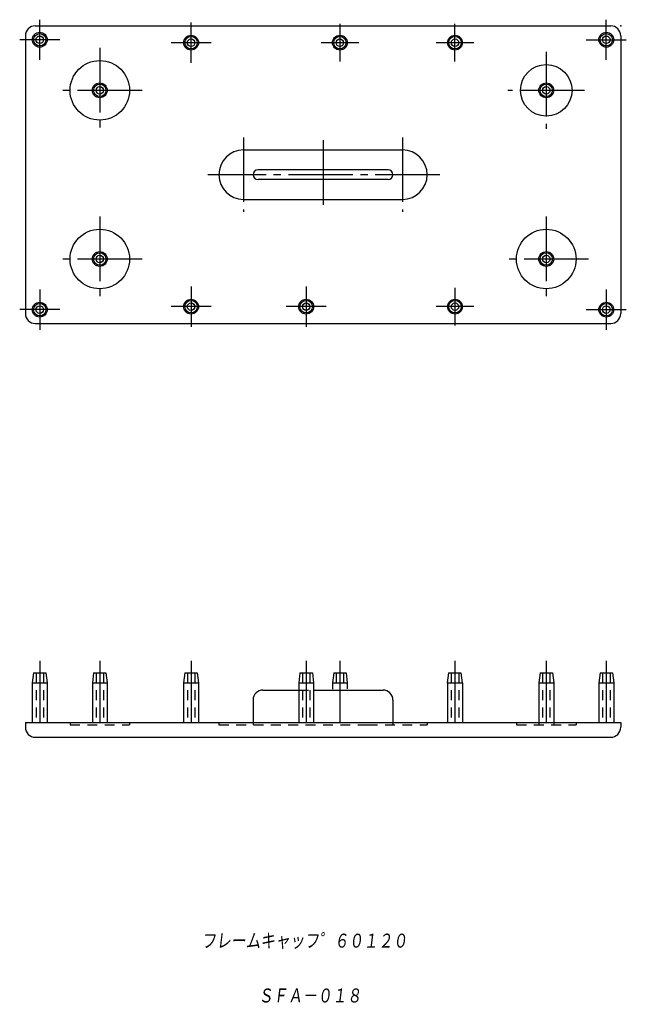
# Model space of a CAD drawing. Extents: x 39 to 161, y -140 to 58.
import ezdxf

# ---------------------------------------------------------------- set-up
doc = ezdxf.new("R2010")
doc.units = 0
doc.linetypes.add('CENTER', pattern=[17.5, 13, -1.5, 1.5, -1.5])
doc.linetypes.add('DASHED', pattern=[3.5, 2, -1.5])
doc.layers.get('0').update_dxf_attribs({"linetype": 'CONTINUOUS'})
doc.styles.get("Standard").update_dxf_attribs({"font": 'txt', "bigfont": 'BIGFONT'})

msp = doc.modelspace()

# ---------------------------------------------------------------- linework, layer by layer
at = {"color": 7, "linetype": 'CENTER'}
for p, q in [((42.95, 50.31), (42.95, 58.39)), ((73.45, 49.71), (73.45, 57.79)), ((157.15, 50.31), (157.15, 58.39)), ((103.45, 57.54), (103.45, 49.96)), ((126.65, 49.96), (126.65, 57.54)), ((46.99, 54.35), (38.91, 54.35)), ((77.49, 53.75), (69.41, 53.75)), ((107.24, 53.75), (99.66, 53.75)), ((130.44, 53.75), (122.86, 53.75)), ((153.11, 54.35), (161.19, 54.35)), ((55.05, 52.69), (55.05, 35.61)), ((145.05, 51.88), (145.05, 36.42)), ((63.59, 44.15), (46.51, 44.15)), ((152.77, 44.15), (137.32, 44.15)), ((84.05, 34.65), (84.05, 19.65)), ((100.05, 34.09), (100.05, 20.43)), ((116.05, 34.65), (116.05, 19.65)), ((123.58, 27.15), (76.86, 27.15)), ((55.05, 18.69), (55.05, 1.61)), ((145.05, 18.69), (145.05, 1.61)), ((63.59, 10.15), (46.51, 10.15)), ((153.59, 10.15), (136.51, 10.15)), ((42.95, 3.99), (42.95, -4.09)), ((73.45, 4.59), (73.45, -3.49)), ((96.65, 4.59), (96.65, -3.49)), ((126.65, 4.34), (126.65, -3.24)), ((157.15, 3.99), (157.15, -4.09)), ((77.49, 0.55), (69.41, 0.55)), ((100.69, 0.55), (92.61, 0.55)), ((130.44, 0.55), (122.86, 0.55)), ((46.99, -0.05), (38.91, -0.05)), ((153.11, -0.05), (161.19, -0.05)), ((42.95, -70.82), (42.95, -83.24)), ((55.05, -70.82), (55.05, -83.24)), ((73.45, -70.82), (73.45, -83.24)), ((96.65, -70.82), (96.65, -83.24)), ((103.45, -70.82), (103.45, -83.24)), ((126.65, -70.82), (126.65, -83.24)), ((145.05, -70.82), (145.05, -83.24)), ((157.15, -70.82), (157.15, -83.24))]:
    msp.add_line(p, q, dxfattribs=at)
at = {"color": 7, "linetype": 'CONTINUOUS'}
for p, q in [((42.05, 57.15), (158.05, 57.15)), ((40.05, 55.15), (40.05, -0.85)), ((160.05, 55.15), (160.05, -0.85)), ((84.05, 32.15), (116.05, 32.15)), ((113.15, 28.15), (86.95, 28.15)), ((113.15, 26.15), (86.95, 26.15)), ((84.05, 22.15), (116.05, 22.15)), ((42.05, -2.85), (158.05, -2.85)), ((41.7, -73.24), (41.45, -75.24)), ((41.7, -73.24), (44.2, -73.24)), ((44.2, -73.24), (44.45, -75.24)), ((53.8, -73.24), (53.55, -75.24)), ((53.8, -73.24), (56.3, -73.24)), ((56.3, -73.24), (56.55, -75.24)), ((72.2, -73.24), (71.95, -75.24)), ((72.2, -73.24), (74.7, -73.24)), ((74.7, -73.24), (74.95, -75.24)), ((95.4, -73.24), (95.15, -75.24)), ((95.4, -73.24), (97.9, -73.24)), ((97.9, -73.24), (98.15, -75.24)), ((102.2, -73.24), (101.95, -75.24)), ((102.2, -73.24), (104.7, -73.24)), ((104.7, -73.24), (104.95, -75.24)), ((125.35, -73.24), (125.1, -75.24)), ((125.35, -73.24), (127.85, -73.24)), ((127.85, -73.24), (128.1, -75.24)), ((143.8, -73.24), (143.55, -75.24)), ((143.8, -73.24), (146.3, -73.24)), ((146.3, -73.24), (146.55, -75.24)), ((155.9, -73.24), (155.65, -75.24)), ((155.9, -73.24), (158.4, -73.24)), ((158.4, -73.24), (158.65, -75.24)), ((41.45, -75.24), (41.45, -83.24)), ((41.45, -75.24), (44.45, -75.24)), ((44.45, -75.24), (44.45, -83.24)), ((53.55, -75.24), (53.55, -83.24)), ((53.55, -75.24), (56.55, -75.24)), ((56.55, -75.24), (56.55, -83.24)), ((71.95, -75.24), (71.95, -83.24)), ((71.95, -75.24), (74.95, -75.24)), ((74.95, -75.24), (74.95, -83.24)), ((95.15, -75.24), (95.15, -83.24)), ((95.15, -75.24), (98.15, -75.24)), ((98.15, -75.24), (98.15, -83.24)), ((101.95, -75.24), (101.95, -76.54)), ((101.95, -75.24), (104.95, -75.24)), ((104.95, -75.24), (104.95, -76.49)), ((125.1, -75.24), (128.1, -75.24)), ((125.15, -75.24), (125.15, -83.24)), ((128.15, -75.24), (128.15, -83.24)), ((143.55, -75.24), (143.55, -83.24)), ((143.55, -75.24), (146.55, -75.24)), ((146.55, -75.24), (146.55, -83.24)), ((155.65, -75.24), (158.65, -75.24)), ((155.65, -75.24), (155.65, -83.24)), ((158.65, -75.24), (158.65, -83.24)), ((87.95, -76.74), (95.15, -76.74)), ((98.15, -76.74), (101.95, -76.74)), ((101.73, -76.74), (104.95, -76.74)), ((104.95, -76.74), (112.15, -76.74)), ((85.95, -78.74), (85.95, -83.74)), ((114.15, -78.74), (114.15, -83.74)), ((40.05, -83.24), (160.05, -83.24)), ((40.05, -83.24), (40.05, -84.24)), ((49.05, -83.24), (49.05, -83.74)), ((121.05, -83.24), (121.05, -83.74)), ((160.05, -83.24), (160.05, -84.24)), ((42.05, -86.24), (158.05, -86.24))]:
    msp.add_line(p, q, dxfattribs=at)
at = {"color": 7, "linetype": 'DASHED'}
for p, q in [((42.2, -73.24), (42.2, -83.24)), ((43.7, -73.24), (43.7, -83.24)), ((54.3, -73.24), (54.3, -83.24)), ((55.8, -73.24), (55.8, -83.24)), ((72.7, -73.24), (72.7, -83.24)), ((74.2, -73.24), (74.2, -83.24)), ((95.9, -73.24), (95.9, -83.24)), ((97.4, -73.24), (97.4, -83.24)), ((102.7, -73.24), (102.7, -76.59)), ((104.2, -73.24), (104.2, -76.49)), ((125.9, -73.24), (125.9, -83.24)), ((127.4, -73.24), (127.4, -83.24)), ((144.3, -73.24), (144.3, -83.74)), ((145.8, -73.24), (145.8, -83.74)), ((156.4, -73.24), (156.4, -83.24)), ((157.9, -73.24), (157.9, -83.24)), ((95.15, -76.74), (98.15, -76.74)), ((61.05, -83.24), (61.05, -83.74)), ((79.05, -83.24), (79.05, -83.74)), ((139.05, -83.24), (139.05, -83.74)), ((143.55, -83.24), (143.55, -83.74)), ((146.55, -83.24), (146.55, -83.74)), ((151.05, -83.24), (151.05, -83.74)), ((49.05, -83.74), (61.05, -83.74)), ((79.05, -83.74), (109.05, -83.74)), ((109.05, -83.74), (121.05, -83.74)), ((139.05, -83.74), (151.05, -83.74))]:
    msp.add_line(p, q, dxfattribs=at)
at = {"color": 7, "linetype": 'CONTINUOUS'}
for centre, radius in [((42.95, 54.35), 1.5), ((42.95, 54.35), 1.25), ((157.15, 54.35), 1.5), ((157.15, 54.35), 1.25), ((42.95, 54.35), 0.75), ((73.45, 53.75), 1.5), ((73.45, 53.75), 1.25), ((73.45, 53.75), 0.75), ((103.45, 53.75), 1.5), ((103.45, 53.75), 1.25), ((103.45, 53.75), 0.75), ((126.65, 53.75), 1.5), ((126.65, 53.75), 1.25), ((126.65, 53.75), 0.75), ((157.15, 54.35), 0.75), ((55.05, 44.15), 6), ((145.05, 44.15), 5.19), ((55.05, 44.15), 1.5), ((145.05, 44.15), 1.5), ((55.05, 44.15), 1.25), ((55.05, 44.15), 0.75), ((145.05, 44.15), 1.25), ((145.05, 44.15), 0.75), ((55.05, 10.15), 6), ((145.05, 10.15), 6), ((55.05, 10.15), 1.5), ((55.05, 10.15), 1.25), ((55.05, 10.15), 0.75), ((145.05, 10.15), 1.5), ((145.05, 10.15), 1.25), ((145.05, 10.15), 0.75), ((73.45, 0.55), 1.5), ((96.65, 0.55), 1.5), ((126.65, 0.55), 1.5), ((42.95, -0.05), 1.5), ((42.95, -0.05), 1.25), ((42.95, -0.05), 0.75), ((73.45, 0.55), 1.25), ((73.45, 0.55), 0.75), ((96.65, 0.55), 1.25), ((96.65, 0.55), 0.75), ((126.65, 0.55), 1.25), ((126.65, 0.55), 0.75), ((157.15, -0.05), 1.5), ((157.15, -0.05), 1.25), ((157.15, -0.05), 0.75)]:
    msp.add_circle(centre, radius, dxfattribs=at)
for centre, radius, start, end in [((42.05, 55.15), 2, 90, 180), ((158.05, 55.15), 2, 0, 90), ((84.05, 27.15), 5, 90, 270), ((116.05, 27.15), 5, 270, 90), ((86.95, 27.15), 1, 90, 180), ((113.15, 27.15), 1, 0, 90), ((86.95, 27.15), 1, 180, 270), ((113.15, 27.15), 1, 270, 0), ((42.05, -0.85), 2, 180, 270), ((158.05, -0.85), 2, 270, 360), ((87.95, -78.74), 2, 132.53, 180), ((87.95, -78.74), 2, 90, 134.427), ((112.15, -78.74), 2, 45.5731, 90), ((112.15, -78.74), 2, 0, 45.5731), ((42.05, -84.24), 2, 180, 270), ((158.05, -84.24), 2, 270, 0)]:
    msp.add_arc(centre, radius, start, end, dxfattribs=at)
for p in [(160.05, 57.15), (100.05, 27.15), (55.05, 10.15), (55.05, 10.15)]:
    msp.add_point(p, dxfattribs=at)

# ---------------------------------------------------------------- texts
at = {"color": 7, "linetype": 'CONTINUOUS', "oblique": 7}
for s, width, p in [('フレームキャッフ゜６０１２０', 0.842386, (75.55, -128.95)), ('ＳＦＡ－０１８', 0.844538, (86.99, -140.01))]:
    msp.add_text(s, height=3.2, dxfattribs=dict(at, width=width)).set_placement(p)

doc.saveas('drawing.dxf')
